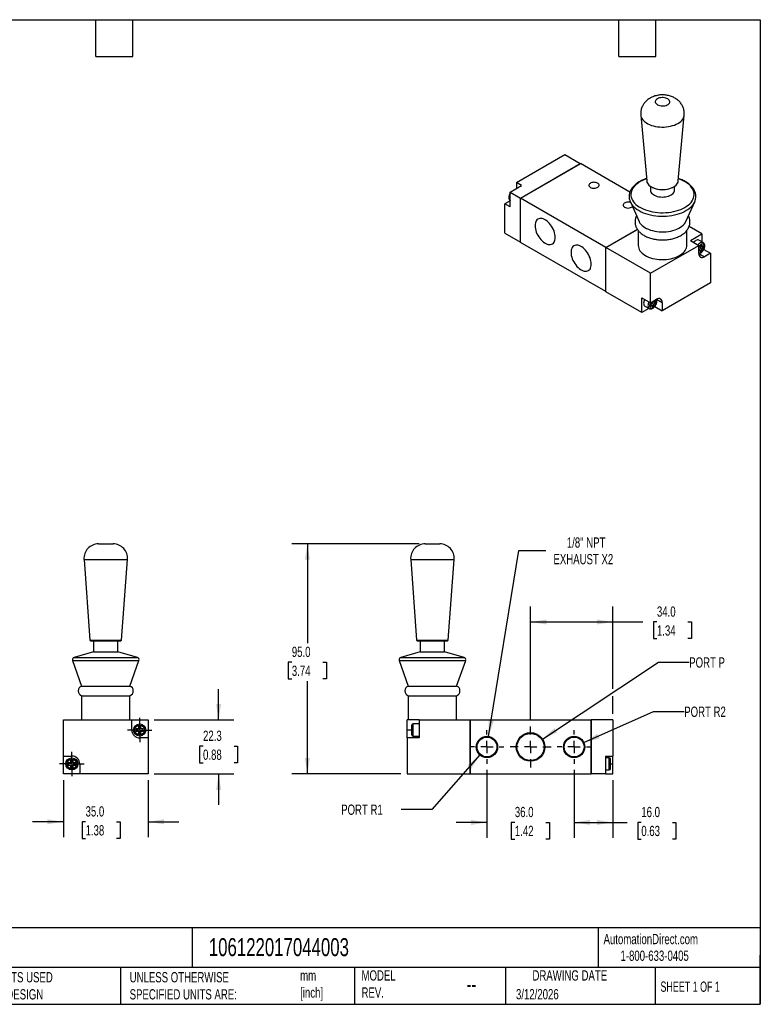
# Model space of a CAD drawing. Header units: millimetres. Extents: x 13 to 546, y 13 to 419.
# Tile 2 of 2: x 240 to 546, y 13 to 419. Entities that reach past the tile are written whole.
import ezdxf

# ---------------------------------------------------------------- set-up
doc = ezdxf.new("R2010")
doc.units = ezdxf.units.MM
doc.header["$LTSCALE"] = 2
doc.linetypes.add('SLD-Center', pattern=[19.05, 15.24, -1.27, 1.27, -1.27])
doc.linetypes.add('SLD-Solid', pattern=[0])
doc.layers.add('CENTER', color=40, linetype='SLD-Center')
doc.layers.add('DIMENSIONS', color=140, linetype='SLD-Solid', lineweight=25)
doc.layers.add('TEXT', color=140, linetype='SLD-Solid', lineweight=25)
doc.styles.add('SLDTEXTSTYLE0', font='TXT', dxfattribs={"width": 0.7})
doc.styles.add('SLDTEXTSTYLE1', font='TXT', dxfattribs={"width": 0.65})
doc.dimstyles.new('SLDDIMSTYLE0', dxfattribs={"dimtxt": 4.316016, "dimasz": 6.604, "dimexe": 0, "dimexo": 0.0625, "dimgap": 1.079004, "dimtad": 0, "dimtih": 1, "dimtoh": 1, "dimdec": 1, "dimrnd": 1e-09, "dimzin": 4, "dimdsep": 46, "dimtxsty": 'SLDTEXTSTYLE0', "dimsah": 1, "dimcen": 0.09, "dimadec": 0, "dimazin": 1, "dimtfac": 1, "dimtdec": 1, "dimtmove": 0, "dimatfit": 0, "dimfxl": 0, "dimfrac": 2, "dimtolj": 1, "dimtzin": 12, "dimarcsym": 0})
doc.dimstyles.new('SLDDIMSTYLE1', dxfattribs={"dimtxt": 4.316016, "dimasz": 6.604, "dimexe": 0, "dimexo": 0.0625, "dimgap": 1.079004, "dimtad": 0, "dimtih": 1, "dimtoh": 1, "dimdec": 1, "dimrnd": 1e-09, "dimzin": 12, "dimdsep": 46, "dimtxsty": 'SLDTEXTSTYLE0', "dimsah": 1, "dimcen": 0.09, "dimadec": 0, "dimazin": 3, "dimtfac": 1, "dimtdec": 1, "dimtmove": 0, "dimatfit": 0, "dimfxl": 0, "dimfrac": 2, "dimtolj": 1, "dimtzin": 12, "dimarcsym": 0})
doc.dimstyles.new('SLDDIMSTYLE2', dxfattribs={"dimtxt": 4.316016, "dimasz": 6.604, "dimexe": 0, "dimexo": 0.0625, "dimgap": 1.079004, "dimtad": 0, "dimtih": 1, "dimtoh": 1, "dimdec": 1, "dimrnd": 1e-09, "dimzin": 4, "dimdsep": 46, "dimtxsty": 'SLDTEXTSTYLE0', "dimsah": 1, "dimcen": 0.09, "dimadec": 0, "dimazin": 1, "dimtfac": 1, "dimtdec": 1, "dimtofl": 0, "dimtmove": 0, "dimatfit": 3, "dimfxl": 0, "dimfrac": 2, "dimtolj": 1, "dimtzin": 12, "dimarcsym": 0})
doc.dimstyles.new('SLDDIMSTYLE3', dxfattribs={"dimtxt": 4.316016, "dimasz": 6.604, "dimexe": 0, "dimexo": 0.0625, "dimgap": 1.079004, "dimtad": 0, "dimtih": 1, "dimtoh": 1, "dimdec": 1, "dimrnd": 1e-09, "dimzin": 12, "dimdsep": 46, "dimtxsty": 'SLDTEXTSTYLE0', "dimsah": 1, "dimcen": 0, "dimadec": 0, "dimazin": 3, "dimtfac": 1, "dimtdec": 1, "dimtofl": 0, "dimtmove": 0, "dimatfit": 3, "dimfxl": 0, "dimfrac": 2, "dimtolj": 1, "dimtzin": 12, "dimarcsym": 0})

# ---------------------------------------------------------------- blocks, each defined once
blk = doc.blocks.new('_D_7')
at = {"layer": 'DIMENSIONS'}
for p, q in [((258.37, 105.23), (258.37, 81.68)), ((293.37, 105.23), (293.37, 81.68)), ((258.37, 88.03), (245.67, 88.03)), ((267.54, 88.03), (266.09, 88.03)), ((266.09, 88.03), (266.09, 81.17)), ((280.36, 88.03), (281.81, 88.03)), ((281.81, 88.03), (281.81, 81.17)), ((293.37, 88.03), (306.07, 88.03)), ((266.09, 81.17), (267.54, 81.17)), ((281.81, 81.17), (280.36, 81.17))]:
    blk.add_line(p, q, dxfattribs=at)
for points in [[(258.37, 88.03), (251.77, 89.05), (251.77, 87.01)], [(293.37, 88.03), (299.98, 87.01), (299.98, 89.05)]]:
    blk.add_solid(points, dxfattribs=at)
at = {"layer": 'DIMENSIONS', "char_height": 4.233, "attachment_point": 1, "style": 'SLDTEXTSTYLE0'}
for s, insert in [('35.0', (267.54, 94.45)), ('1.38', (267.54, 86.63))]:
    blk.add_mtext(s, dxfattribs=dict(at, insert=insert))
blk = doc.blocks.new('_D_8')
at = {"layer": 'DIMENSIONS'}
for p, q in [((322.46, 130.07), (322.46, 142.77)), ((295.91, 130.07), (328.81, 130.07)), ((316.04, 119.24), (314.59, 119.24)), ((314.59, 119.24), (314.59, 112.38)), ((328.87, 119.24), (330.32, 119.24)), ((330.32, 119.24), (330.32, 112.38)), ((314.59, 112.38), (316.04, 112.38)), ((330.32, 112.38), (328.87, 112.38)), ((295.91, 107.77), (328.81, 107.77)), ((322.46, 107.77), (322.46, 95.07))]:
    blk.add_line(p, q, dxfattribs=at)
for points in [[(322.46, 130.07), (323.47, 136.67), (321.44, 136.67)], [(322.46, 107.77), (321.44, 101.17), (323.47, 101.17)]]:
    blk.add_solid(points, dxfattribs=at)
at = {"layer": 'DIMENSIONS', "char_height": 4.233, "attachment_point": 1, "style": 'SLDTEXTSTYLE0'}
for s, insert in [('22.3', (316.04, 125.66)), ('0.88', (316.04, 117.84))]:
    blk.add_mtext(s, dxfattribs=dict(at, insert=insert))
blk = doc.blocks.new('SW_CENTERMARKSYMBOL_2')
at = {"layer": 'CENTER', "color": 0}
for p, q in [((0, 2.54), (0, 5.04)), ((-2.54, 0), (-5.04, 0)), ((0, 0), (-2.54, 0)), ((0, 0), (0, 2.54)), ((0, 0), (0, -2.54)), ((0, 0), (2.54, 0)), ((2.54, 0), (5.04, 0)), ((0, -2.54), (0, -5.04))]:
    blk.add_line(p, q, dxfattribs=at)
blk = doc.blocks.new('SW_CENTERMARKSYMBOL_3')
at = {"layer": 'CENTER', "color": 0}
for p, q in [((0, 2.54), (0, 5.04)), ((-2.54, 0), (-5.04, 0)), ((0, 0), (-2.54, 0)), ((0, 0), (0, 2.54)), ((0, 0), (0, -2.54)), ((0, 0), (2.54, 0)), ((2.54, 0), (5.04, 0)), ((0, -2.54), (0, -5.04))]:
    blk.add_line(p, q, dxfattribs=at)
blk = doc.blocks.new('_D_14')
at = {"layer": 'DIMENSIONS'}
for p, q in [((405.2, 202.77), (352.75, 202.77)), ((359.1, 202.77), (359.1, 161.7)), ((352.69, 153.88), (351.24, 153.88)), ((351.24, 153.88), (351.24, 147.02)), ((365.52, 153.88), (366.97, 153.88)), ((366.97, 153.88), (366.97, 147.02)), ((351.24, 147.02), (352.69, 147.02)), ((366.97, 147.02), (365.52, 147.02)), ((359.1, 107.77), (359.1, 146.05)), ((397.7, 107.77), (352.75, 107.77))]:
    blk.add_line(p, q, dxfattribs=at)
for points in [[(359.1, 202.77), (358.09, 196.17), (360.12, 196.17)], [(359.1, 107.77), (360.12, 114.37), (358.09, 114.37)]]:
    blk.add_solid(points, dxfattribs=at)
at = {"layer": 'DIMENSIONS', "char_height": 4.233, "attachment_point": 1, "style": 'SLDTEXTSTYLE0'}
for s, insert in [('95.0', (352.69, 160.3)), ('3.74', (352.69, 152.48))]:
    blk.add_mtext(s, dxfattribs=dict(at, insert=insert))
blk = doc.blocks.new('_D_15')
at = {"layer": 'DIMENSIONS'}
for p, q in [((469.24, 109.43), (469.24, 81.42)), ((485.24, 105.23), (485.24, 81.42)), ((469.24, 87.77), (485.24, 87.77)), ((485.24, 87.77), (491.12, 87.77)), ((496.97, 87.77), (495.52, 87.77)), ((495.52, 87.77), (495.52, 80.91)), ((509.8, 87.77), (511.25, 87.77)), ((511.25, 87.77), (511.25, 80.91)), ((495.52, 80.91), (496.97, 80.91)), ((511.25, 80.91), (509.8, 80.91))]:
    blk.add_line(p, q, dxfattribs=at)
for points in [[(469.24, 87.77), (475.85, 86.75), (475.85, 88.79)], [(485.24, 87.77), (478.64, 88.79), (478.64, 86.75)]]:
    blk.add_solid(points, dxfattribs=at)
at = {"layer": 'DIMENSIONS', "char_height": 4.233, "attachment_point": 1, "style": 'SLDTEXTSTYLE0'}
for s, insert in [('16.0', (496.97, 94.19)), ('0.63', (496.97, 86.37))]:
    blk.add_mtext(s, dxfattribs=dict(at, insert=insert))
blk = doc.blocks.new('_D_16')
at = {"layer": 'DIMENSIONS'}
for p, q in [((433.24, 109.43), (433.24, 81.42)), ((469.24, 109.43), (469.24, 81.42)), ((433.24, 87.77), (420.54, 87.77)), ((444.76, 87.77), (443.31, 87.77)), ((443.31, 87.77), (443.31, 80.91)), ((457.58, 87.77), (459.03, 87.77)), ((459.03, 87.77), (459.03, 80.91)), ((469.24, 87.77), (481.94, 87.77)), ((443.31, 80.91), (444.76, 80.91)), ((459.03, 80.91), (457.58, 80.91))]:
    blk.add_line(p, q, dxfattribs=at)
for points in [[(433.24, 87.77), (426.64, 88.79), (426.64, 86.75)], [(469.24, 87.77), (475.85, 86.75), (475.85, 88.79)]]:
    blk.add_solid(points, dxfattribs=at)
at = {"layer": 'DIMENSIONS', "char_height": 4.233, "attachment_point": 1, "style": 'SLDTEXTSTYLE0'}
for s, insert in [('36.0', (444.76, 94.19)), ('1.42', (444.76, 86.37))]:
    blk.add_mtext(s, dxfattribs=dict(at, insert=insert))
blk = doc.blocks.new('_D_17')
at = {"layer": 'DIMENSIONS'}
for p, q in [((451.24, 129.91), (451.24, 176.85)), ((485.24, 142.95), (485.24, 176.85)), ((451.24, 170.5), (485.24, 170.5)), ((485.24, 170.5), (497.57, 170.5)), ((503.42, 170.5), (501.97, 170.5)), ((501.97, 170.5), (501.97, 163.64)), ((516.24, 170.5), (517.69, 170.5)), ((517.69, 170.5), (517.69, 163.64)), ((501.97, 163.64), (503.42, 163.64)), ((517.69, 163.64), (516.24, 163.64)), ((485.24, 132.61), (485.24, 139.91))]:
    blk.add_line(p, q, dxfattribs=at)
for points in [[(451.24, 170.5), (457.85, 169.48), (457.85, 171.52)], [(485.24, 170.5), (478.64, 171.52), (478.64, 169.48)]]:
    blk.add_solid(points, dxfattribs=at)
at = {"layer": 'DIMENSIONS', "char_height": 4.233, "attachment_point": 1, "style": 'SLDTEXTSTYLE0'}
for s, insert in [('34.0', (503.42, 176.92)), ('1.34', (503.42, 169.1))]:
    blk.add_mtext(s, dxfattribs=dict(at, insert=insert))
blk = doc.blocks.new('_D_18')
at = {"layer": 'DIMENSIONS'}
for p, q in [((473.27, 120.72), (501.99, 133.54)), ((501.99, 133.54), (514.69, 133.54))]:
    blk.add_line(p, q, dxfattribs=at)
blk.add_solid([(473.27, 120.72), (479.71, 122.48), (478.88, 124.34)], dxfattribs=at)
at = {"layer": 'DIMENSIONS', "insert": (514.69, 135.57), "char_height": 4.233, "attachment_point": 1, "style": 'SLDTEXTSTYLE0'}
blk.add_mtext('PORT R2', dxfattribs=at)
blk = doc.blocks.new('_D_19')
at = {"layer": 'DIMENSIONS'}
for p, q in [((430.33, 115.61), (410.52, 93.13)), ((410.52, 93.13), (397.82, 93.13))]:
    blk.add_line(p, q, dxfattribs=at)
blk.add_solid([(430.33, 115.61), (425.2, 111.33), (426.72, 109.99)], dxfattribs=at)
at = {"layer": 'DIMENSIONS', "insert": (373.06, 95.15), "char_height": 4.233, "attachment_point": 1, "style": 'SLDTEXTSTYLE0'}
blk.add_mtext('PORT R1', dxfattribs=at)
blk = doc.blocks.new('_D_20')
at = {"layer": 'DIMENSIONS'}
for p, q in [((456.17, 122.18), (504.05, 153.88)), ((504.05, 153.88), (516.75, 153.88))]:
    blk.add_line(p, q, dxfattribs=at)
blk.add_solid([(456.17, 122.18), (462.24, 124.98), (461.12, 126.68)], dxfattribs=at)
at = {"layer": 'DIMENSIONS', "insert": (516.75, 155.91), "char_height": 4.233, "attachment_point": 1, "style": 'SLDTEXTSTYLE0'}
blk.add_mtext('PORT P', dxfattribs=at)
blk = doc.blocks.new('_D_21')
at = {"layer": 'DIMENSIONS'}
for p, q in [((433.95, 123.27), (446.43, 199.96)), ((446.43, 199.96), (457.54, 199.96))]:
    blk.add_line(p, q, dxfattribs=at)
blk.add_solid([(433.95, 123.27), (436.01, 129.63), (434.01, 129.95)], dxfattribs=at)
at = {"layer": 'DIMENSIONS', "char_height": 4.233, "attachment_point": 1, "style": 'SLDTEXTSTYLE0'}
for s, insert in [('1/8" NPT', (466.22, 205.42)), ('EXHAUST X2', (460.71, 198.56))]:
    blk.add_mtext(s, dxfattribs=dict(at, insert=insert))
blk = doc.blocks.new('SW_CENTERMARKSYMBOL_7')
at = {"layer": 'CENTER', "color": 0}
for p, q in [((0, 5.08), (0, 8.45)), ((-5.08, 0), (-8.45, 0)), ((0, 0), (-2.54, 0)), ((0, 0), (0, 2.54)), ((0, 0), (0, -2.54)), ((0, 0), (2.54, 0)), ((5.08, 0), (8.45, 0)), ((0, -5.08), (0, -8.45))]:
    blk.add_line(p, q, dxfattribs=at)
blk = doc.blocks.new('SW_CENTERMARKSYMBOL_8')
at = {"layer": 'CENTER', "color": 0}
for p, q in [((0, 5.08), (0, 6.95)), ((-5.08, 0), (-6.95, 0)), ((0, 0), (-2.54, 0)), ((0, 0), (0, 2.54)), ((0, 0), (0, -2.54)), ((0, 0), (2.54, 0)), ((5.08, 0), (6.95, 0)), ((0, -5.08), (0, -6.95))]:
    blk.add_line(p, q, dxfattribs=at)
blk = doc.blocks.new('SW_CENTERMARKSYMBOL_9')
at = {"layer": 'CENTER', "color": 0}
for p, q in [((0, 5.08), (0, 6.95)), ((-5.08, 0), (-6.95, 0)), ((0, 0), (-2.54, 0)), ((0, 0), (0, 2.54)), ((0, 0), (0, -2.54)), ((0, 0), (2.54, 0)), ((5.08, 0), (6.95, 0)), ((0, -5.08), (0, -6.95))]:
    blk.add_line(p, q, dxfattribs=at)

msp = doc.modelspace()

# ---------------------------------------------------------------- linework, layer by layer
for p, q in [((496.75, 379.69), (499.21, 352.55)), ((512.23, 352.55), (514.69, 379.69)), ((445.44, 351.88), (465.41, 363.41)), ((465.41, 363.41), (471.78, 359.74)), ((447.03, 345.45), (471.78, 359.74)), ((447.06, 345.43), (471.74, 359.68)), ((447.1, 345.41), (471.85, 359.7)), ((471.78, 359.66), (471.74, 359.68)), ((471.78, 359.74), (471.78, 359.66)), ((492.25, 347.92), (471.85, 359.7)), ((442.79, 347.9), (447.56, 350.66)), ((447.56, 350.66), (445.44, 351.88)), ((445.44, 351.88), (445.44, 349.43)), ((500.72, 350.33), (500.72, 348.8)), ((501.49, 349.88), (501.7, 349.78)), ((509.74, 349.78), (509.95, 349.88)), ((510.72, 348.8), (510.72, 350.33)), ((442.79, 347.9), (447.03, 345.45)), ((442.79, 341.86), (442.79, 347.9)), ((447.03, 327.24), (447.03, 345.45)), ((442.79, 344.31), (440.66, 343.09)), ((440.66, 330.92), (440.66, 343.09)), ((442.79, 341.86), (440.66, 343.09)), ((447.1, 345.41), (447.06, 345.43)), ((447.06, 327.31), (447.06, 345.43)), ((447.1, 327.2), (447.1, 345.41)), ((482.31, 325.08), (447.1, 345.41)), ((492.44, 343.9), (496.03, 335.85)), ((492.44, 343.9), (492.48, 343.81)), ((515.4, 335.85), (519, 343.9)), ((518.96, 343.82), (519, 343.9)), ((521.98, 330.76), (516.72, 333.8)), ((440.66, 330.92), (447.03, 327.24)), ((482.31, 325.08), (495.33, 332.6)), ((482.35, 325.06), (495.35, 332.57)), ((482.38, 325.04), (495.36, 332.54)), ((495.72, 332.06), (495.72, 325.86)), ((515.72, 325.86), (515.72, 332.07)), ((517.21, 328), (521.98, 330.76)), ((521.98, 330.76), (521.98, 327.4)), ((447.1, 327.29), (447.03, 327.24)), ((447.1, 327.29), (447.06, 327.31)), ((482.31, 306.88), (447.1, 327.2)), ((500.77, 314.43), (520.74, 325.96)), ((517.21, 328), (520.74, 325.96)), ((520.74, 322.57), (520.74, 325.96)), ((522.52, 327.09), (520.76, 328.11)), ((521.98, 326.15), (521.27, 325.74)), ((521.27, 325.74), (521.27, 324.92)), ((521.27, 325.74), (521.98, 325.33)), ((521.27, 325.74), (522.69, 324.92)), ((521.98, 325.33), (521.98, 326.15)), ((522.69, 325.74), (521.98, 325.33)), ((522.69, 324.92), (522.69, 325.74)), ((482.31, 306.88), (482.31, 325.08)), ((482.35, 325.06), (482.38, 325.04)), ((482.35, 306.94), (482.35, 325.06)), ((482.38, 306.83), (482.38, 325.04)), ((500.77, 314.43), (482.38, 325.04)), ((521.27, 324.92), (520.74, 324.61)), ((520.74, 324.41), (521.27, 324.1)), ((520.74, 323.8), (521.27, 324.1)), ((520.74, 322.57), (523.04, 321.25)), ((521.27, 324.92), (521.98, 324.51)), ((521.27, 324.1), (521.27, 323.29)), ((521.27, 324.1), (521.98, 323.7)), ((521.27, 323.29), (521.98, 323.7)), ((521.98, 324.51), (522.69, 324.92)), ((521.98, 323.7), (521.98, 324.51)), ((522.79, 324.25), (525.52, 322.68)), ((525.52, 322.68), (523.04, 321.25)), ((525.52, 322.68), (525.52, 310.51)), ((500.77, 302.26), (500.77, 314.43)), ((525.52, 310.51), (505.54, 298.98)), ((482.38, 306.92), (482.31, 306.88)), ((482.35, 306.94), (482.38, 306.92)), ((497.23, 298.26), (482.38, 306.83)), ((497.23, 304.3), (500.77, 302.26)), ((497.23, 298.26), (497.23, 304.3)), ((498.46, 300.91), (500.23, 299.89)), ((500.77, 302.26), (503.24, 303.69)), ((501.48, 302.06), (500.77, 301.65)), ((500.77, 301.65), (500.77, 300.83)), ((500.77, 301.65), (501.48, 301.24)), ((500.77, 300.83), (501.48, 301.24)), ((501.48, 302.67), (501.48, 302.06)), ((501.48, 302.06), (502.18, 301.65)), ((501.48, 301.24), (501.48, 300.43)), ((501.48, 301.24), (502.18, 300.83)), ((501.48, 300.43), (502.18, 300.83)), ((501.65, 302.77), (502.18, 302.47)), ((501.65, 302.77), (502.89, 302.06)), ((502.18, 302.47), (502.18, 303.08)), ((502.89, 302.88), (502.18, 302.47)), ((502.18, 301.65), (502.89, 302.06)), ((502.18, 300.83), (502.18, 301.65)), ((502.89, 302.06), (502.89, 302.88)), ((503.24, 303.69), (505.54, 302.37)), ((505.54, 302.37), (505.54, 298.98)), ((500.14, 299.94), (497.23, 298.26)), ((502.54, 300.71), (505.54, 298.98)), ((272.87, 202.77), (278.87, 202.77)), ((407.74, 202.77), (413.74, 202.77)), ((266.89, 196.33), (269.35, 163)), ((266.89, 196.33), (284.85, 196.33)), ((282.39, 163), (284.85, 196.33)), ((401.76, 196.33), (404.22, 163)), ((401.76, 196.33), (419.73, 196.33)), ((417.26, 163), (419.73, 196.33)), ((269.35, 163), (269.67, 162.7)), ((269.35, 163), (282.39, 163)), ((269.67, 162.7), (282.07, 162.7)), ((270.87, 162.7), (270.87, 158.16)), ((280.87, 158.16), (280.87, 162.7)), ((282.07, 162.7), (282.39, 163)), ((404.22, 163), (404.54, 162.7)), ((404.22, 163), (417.26, 163)), ((404.54, 162.7), (416.94, 162.7)), ((405.74, 162.7), (405.74, 158.16)), ((415.74, 158.16), (415.74, 162.7)), ((416.94, 162.7), (417.26, 163)), ((262.16, 154.59), (265.87, 144.07)), ((262.16, 154.59), (289.58, 154.59)), ((270.87, 158.16), (262.83, 155.88)), ((262.83, 155.88), (288.91, 155.88)), ((270.87, 158.16), (280.87, 158.16)), ((288.91, 155.88), (280.87, 158.16)), ((285.87, 144.07), (289.58, 154.59)), ((397.03, 154.59), (400.74, 144.07)), ((397.03, 154.59), (424.46, 154.59)), ((405.74, 158.16), (397.7, 155.88)), ((397.7, 155.88), (423.79, 155.88)), ((405.74, 158.16), (415.74, 158.16)), ((423.79, 155.88), (415.74, 158.16)), ((420.74, 144.07), (424.46, 154.59)), ((265.87, 144.07), (285.87, 144.07)), ((400.74, 144.07), (420.74, 144.07)), ((265.87, 140.07), (265.87, 130.07)), ((265.87, 140.07), (285.87, 140.07)), ((285.87, 130.07), (285.87, 140.07)), ((400.74, 140.07), (400.74, 130.07)), ((400.74, 140.07), (420.74, 140.07)), ((420.74, 130.07), (420.74, 140.07)), ((258.37, 115.17), (258.37, 130.07)), ((258.37, 130.07), (286.62, 130.07)), ((286.62, 125.92), (286.62, 130.07)), ((286.62, 130.07), (293.37, 130.07)), ((293.37, 130.07), (293.37, 122.67)), ((400.24, 125.92), (400.24, 130.07)), ((405.24, 130.07), (400.24, 130.07)), ((405.24, 130.07), (426.24, 130.07)), ((405.24, 130.07), (405.24, 122.67)), ((426.24, 130.07), (426.24, 107.77)), ((426.34, 130.07), (426.34, 107.77)), ((426.34, 130.07), (476.14, 130.07)), ((476.14, 130.07), (476.14, 107.77)), ((476.24, 130.07), (476.24, 107.77)), ((485.24, 130.07), (476.24, 130.07)), ((485.24, 130.07), (485.24, 115.17)), ((289.37, 126.42), (288.37, 126.42)), ((288.37, 126.42), (288.37, 125.42)), ((290.37, 127.42), (289.37, 127.42)), ((289.37, 127.42), (289.37, 126.42)), ((290.37, 126.42), (290.37, 127.42)), ((291.37, 126.42), (290.37, 126.42)), ((291.37, 125.42), (291.37, 126.42)), ((402.24, 125.92), (402.24, 127.92)), ((405.24, 128.42), (402.74, 128.42)), ((402.74, 125.92), (402.74, 128.42)), ((426.34, 130.02), (426.24, 130.02)), ((476.14, 130.02), (476.24, 130.02)), ((288.37, 125.42), (289.37, 125.42)), ((289.37, 125.42), (289.37, 124.42)), ((289.37, 124.42), (290.37, 124.42)), ((293.37, 122.67), (289.87, 122.67)), ((290.37, 124.42), (290.37, 125.42)), ((290.37, 125.42), (291.37, 125.42)), ((293.37, 122.67), (293.37, 107.77)), ((400.24, 122.67), (400.24, 125.92)), ((402.24, 125.92), (400.24, 125.92)), ((400.24, 122.67), (400.24, 107.77)), ((405.24, 122.67), (400.24, 122.67)), ((402.24, 123.92), (402.24, 125.92)), ((402.74, 123.42), (402.74, 125.92)), ((402.74, 123.42), (405.24, 123.42)), ((258.37, 115.17), (261.87, 115.17)), ((258.37, 107.77), (258.37, 115.17)), ((482.24, 115.17), (485.24, 115.17)), ((482.24, 115.17), (482.24, 107.77)), ((483.74, 114.42), (482.24, 114.42)), ((483.74, 111.92), (483.74, 114.42)), ((484.24, 111.92), (484.24, 113.92)), ((485.24, 111.92), (485.24, 115.17)), ((261.37, 112.42), (260.37, 112.42)), ((260.37, 112.42), (260.37, 111.42)), ((260.37, 111.42), (261.37, 111.42)), ((262.37, 113.42), (261.37, 113.42)), ((261.37, 113.42), (261.37, 112.42)), ((261.37, 111.42), (261.37, 110.42)), ((261.37, 110.42), (262.37, 110.42)), ((262.37, 112.42), (262.37, 113.42)), ((263.37, 112.42), (262.37, 112.42)), ((262.37, 110.42), (262.37, 111.42)), ((262.37, 111.42), (263.37, 111.42)), ((263.37, 111.42), (263.37, 112.42)), ((265.12, 111.92), (265.12, 107.77)), ((483.74, 109.42), (483.74, 111.92)), ((484.24, 109.92), (484.24, 111.92)), ((484.24, 111.92), (485.24, 111.92)), ((485.24, 107.77), (485.24, 111.92)), ((265.12, 107.77), (258.37, 107.77)), ((293.37, 107.77), (265.12, 107.77)), ((400.24, 107.77), (426.24, 107.77)), ((426.34, 107.82), (426.24, 107.82)), ((426.34, 107.77), (476.14, 107.77)), ((476.14, 107.82), (476.24, 107.82)), ((482.24, 107.77), (476.24, 107.77)), ((482.24, 109.42), (483.74, 109.42)), ((482.24, 107.77), (485.24, 107.77))]:
    msp.add_line(p, q)
at = {"flags": 128}
for points in [[(503.6, 386.45), (503.25, 386.21), (502.99, 385.94), (502.81, 385.65), (502.73, 385.34), (502.74, 385.03), (502.85, 384.72), (503.05, 384.44), (503.33, 384.17), (503.69, 383.94), (504.12, 383.76), (504.6, 383.62), (505.12, 383.53), (505.65, 383.49), (506.19, 383.51), (506.71, 383.59), (507.2, 383.72), (507.64, 383.89), (508.02, 384.11), (508.33, 384.37), (508.55, 384.65), (508.68, 384.95), (508.72, 385.26), (508.66, 385.57), (508.5, 385.87), (508.26, 386.14), (507.93, 386.39), (507.54, 386.6), (507.08, 386.77), (506.58, 386.88), (506.05, 386.94), (505.52, 386.95), (504.99, 386.9), (504.48, 386.8), (504.01, 386.65), (503.6, 386.45)], [(496.75, 379.69), (496.81, 379.31), (496.97, 378.79), (497.22, 378.29), (497.56, 377.8), (497.98, 377.33), (498.48, 376.89), (499.05, 376.49), (499.7, 376.11), (500.4, 375.78), (501.16, 375.49), (501.97, 375.25), (502.81, 375.05), (503.69, 374.91), (504.58, 374.82), (505.49, 374.78), (506.4, 374.79), (507.3, 374.86), (508.19, 374.98), (509.05, 375.15), (509.88, 375.37), (510.66, 375.63), (511.4, 375.94), (512.07, 376.3), (512.68, 376.69), (513.22, 377.11), (513.68, 377.56), (514.06, 378.04), (514.36, 378.54), (514.56, 379.05), (514.68, 379.57), (514.69, 379.69)], [(475.95, 349.9), (476.29, 349.74), (476.68, 349.63), (477.11, 349.56), (477.54, 349.55), (477.98, 349.59), (478.39, 349.68), (478.76, 349.82), (479.07, 350), (479.31, 350.21), (479.46, 350.45), (479.53, 350.7), (479.51, 350.95), (479.39, 351.19), (479.2, 351.42), (478.92, 351.62), (478.58, 351.78), (478.19, 351.89), (477.76, 351.96), (477.32, 351.97), (476.89, 351.93), (476.48, 351.84), (476.11, 351.7), (475.8, 351.52), (475.56, 351.31), (475.41, 351.07), (475.34, 350.82), (475.36, 350.57), (475.47, 350.33), (475.67, 350.1), (475.95, 349.9)], [(496.5, 352.26), (495.75, 351.79), (495.07, 351.28), (494.47, 350.75), (493.95, 350.18), (493.52, 349.6), (493.17, 348.99), (492.91, 348.37), (492.75, 347.73), (492.68, 347.1), (492.7, 346.46), (492.82, 345.82), (493.03, 345.19), (493.33, 344.58), (493.72, 343.98), (494.2, 343.41), (494.76, 342.85), (495.4, 342.33), (496.11, 341.84), (496.9, 341.39), (497.74, 340.98), (498.65, 340.61), (499.6, 340.29), (500.6, 340.01), (501.64, 339.79), (502.7, 339.61), (503.79, 339.49), (504.89, 339.42), (506, 339.41), (507.1, 339.45), (508.2, 339.54), (509.27, 339.69), (510.32, 339.89), (511.34, 340.14), (512.32, 340.44), (513.25, 340.79), (514.13, 341.18), (514.94, 341.61), (515.69, 342.08), (516.37, 342.59), (516.97, 343.13), (517.49, 343.69), (517.92, 344.28), (518.27, 344.89), (518.52, 345.51), (518.69, 346.14), (518.76, 346.78), (518.73, 347.42), (518.62, 348.05), (518.41, 348.68), (518.11, 349.29), (517.71, 349.89), (517.24, 350.47), (516.68, 351.02), (516.04, 351.54), (515.32, 352.03), (514.54, 352.48), (513.69, 352.89), (512.79, 353.26), (512.31, 353.43)], [(499.21, 352.55), (499.21, 352.52), (499.3, 352.07), (499.49, 351.63), (499.77, 351.2), (500.14, 350.8), (500.58, 350.43), (501.11, 350.09), (501.7, 349.78), (502.34, 349.53), (503.04, 349.31), (503.78, 349.15), (504.54, 349.04), (505.32, 348.99), (506.11, 348.99), (506.89, 349.04), (507.66, 349.15), (508.4, 349.31), (509.09, 349.53), (509.74, 349.78), (510.33, 350.09), (510.85, 350.43), (511.3, 350.8), (511.67, 351.2), (511.95, 351.63), (512.13, 352.07), (512.23, 352.52), (512.23, 352.55)], [(500.72, 348.8), (500.72, 348.7), (500.79, 348.31), (500.95, 347.92), (501.2, 347.56), (501.54, 347.21), (501.95, 346.9), (502.43, 346.62), (502.98, 346.38), (503.57, 346.19), (504.21, 346.05), (504.87, 345.95), (505.55, 345.91), (506.23, 345.93), (506.9, 345.99), (507.55, 346.11), (508.17, 346.28), (508.74, 346.5), (509.25, 346.76), (509.7, 347.05), (510.08, 347.38), (510.37, 347.74), (510.58, 348.11), (510.69, 348.5), (510.72, 348.8)], [(492.54, 343.67), (492.33, 343.73), (491.9, 343.79), (491.47, 343.81), (491.03, 343.77), (490.62, 343.68), (490.25, 343.54), (489.94, 343.36), (489.71, 343.15), (489.55, 342.91), (489.48, 342.66), (489.5, 342.41), (489.62, 342.16), (489.82, 341.94), (490.09, 341.74)], [(492.48, 343.81), (492.58, 343.62), (492.94, 343), (493.4, 342.4), (493.94, 341.83), (494.56, 341.28), (495.25, 340.76), (496.02, 340.28), (496.86, 339.84), (497.75, 339.44), (498.7, 339.08), (499.7, 338.77), (500.73, 338.5), (501.81, 338.29), (502.9, 338.13), (504.02, 338.02), (505.15, 337.97), (506.29, 337.97), (507.41, 338.02), (508.53, 338.13), (509.63, 338.29), (510.7, 338.5), (511.74, 338.77), (512.74, 339.08), (513.69, 339.44), (514.58, 339.84), (515.42, 340.28), (516.18, 340.76), (516.88, 341.28), (517.5, 341.83), (518.04, 342.4), (518.49, 343), (518.86, 343.62), (518.96, 343.82)], [(461.46, 329.24), (461.43, 329.87), (461.33, 330.52), (461.17, 331.19), (460.94, 331.87), (460.66, 332.54), (460.33, 333.2), (459.95, 333.84), (459.52, 334.44), (459.06, 334.99), (458.57, 335.5), (458.06, 335.94), (457.54, 336.32), (457.02, 336.62), (456.5, 336.85), (455.99, 336.99), (455.5, 337.05), (455.04, 337.02), (454.62, 336.91), (454.24, 336.72), (453.9, 336.44), (453.62, 336.09), (453.4, 335.67), (453.23, 335.19), (453.14, 334.65), (453.1, 334.07), (453.14, 333.44), (453.23, 332.79), (453.4, 332.12), (453.62, 331.44), (453.9, 330.77), (454.24, 330.11), (454.62, 329.47), (455.04, 328.87), (455.5, 328.32), (455.99, 327.81), (456.5, 327.37), (457.02, 326.99), (457.54, 326.69), (458.06, 326.46), (458.57, 326.32), (459.06, 326.26), (459.52, 326.29), (459.95, 326.4), (460.33, 326.59), (460.66, 326.87), (460.94, 327.22), (461.17, 327.64), (461.33, 328.12), (461.43, 328.66), (461.46, 329.24)], [(496.03, 335.85), (496.1, 335.71), (496.41, 335.18), (496.81, 334.67), (497.29, 334.19), (497.85, 333.73), (498.48, 333.31), (499.18, 332.92), (499.94, 332.58), (500.75, 332.28), (501.61, 332.03), (502.51, 331.82), (503.44, 331.67), (504.39, 331.57), (505.36, 331.52), (506.32, 331.53), (507.28, 331.59), (508.23, 331.7), (509.15, 331.87), (510.04, 332.09), (510.89, 332.35), (511.69, 332.66), (512.44, 333.02), (513.12, 333.41), (513.74, 333.84), (514.28, 334.31), (514.74, 334.8), (515.11, 335.31), (515.4, 335.84), (515.4, 335.85)], [(476.31, 318.22), (476.28, 318.84), (476.18, 319.5), (476.02, 320.17), (475.79, 320.84), (475.51, 321.52), (475.18, 322.18), (474.79, 322.81), (474.37, 323.42), (473.91, 323.97), (473.42, 324.48), (472.91, 324.92), (472.39, 325.3), (471.87, 325.6), (471.35, 325.83), (470.84, 325.97), (470.35, 326.03), (469.89, 326), (469.47, 325.89), (469.08, 325.7), (468.75, 325.42), (468.47, 325.07), (468.25, 324.65), (468.08, 324.17), (467.98, 323.63), (467.95, 323.05), (467.98, 322.42), (468.08, 321.77), (468.25, 321.1), (468.47, 320.42), (468.75, 319.75), (469.08, 319.09), (469.47, 318.45), (469.89, 317.85), (470.35, 317.29), (470.84, 316.79), (471.35, 316.35), (471.87, 315.97), (472.39, 315.67), (472.91, 315.44), (473.42, 315.3), (473.91, 315.24), (474.37, 315.27), (474.79, 315.38), (475.18, 315.57), (475.51, 315.85), (475.79, 316.19), (476.02, 316.61), (476.18, 317.1), (476.28, 317.64), (476.31, 318.22)], [(495.72, 325.86), (495.75, 325.37), (495.88, 324.82), (496.1, 324.28), (496.41, 323.75), (496.81, 323.24), (497.29, 322.75), (497.85, 322.3), (498.48, 321.88), (499.18, 321.49), (499.94, 321.15), (500.75, 320.85), (501.61, 320.6), (502.51, 320.39), (503.44, 320.24), (504.39, 320.14), (505.36, 320.09), (506.32, 320.1), (507.28, 320.16), (508.23, 320.27), (509.15, 320.44), (510.04, 320.65), (510.89, 320.92), (511.69, 321.23), (512.44, 321.59), (513.12, 321.98), (513.74, 322.41), (514.28, 322.87), (514.74, 323.36), (515.11, 323.88), (515.4, 324.41), (515.6, 324.96), (515.7, 325.51), (515.72, 325.86)], [(520.76, 328.11), (520.49, 328.21), (520.18, 328.22), (519.85, 328.14), (519.51, 327.98), (519.16, 327.74), (518.83, 327.44), (518.62, 327.19)], [(522.53, 327.08), (522.52, 327.09), (522.26, 327.18), (521.95, 327.2), (521.62, 327.12), (521.27, 326.96), (520.93, 326.72), (520.6, 326.42), (520.38, 326.17)], [(523.04, 325.53), (523.01, 325.86), (522.91, 326.14), (522.75, 326.35), (522.54, 326.49), (522.29, 326.54), (522.01, 326.51), (521.7, 326.39), (521.4, 326.2), (521.1, 325.93), (520.83, 325.61), (520.74, 325.48)], [(520.74, 322.93), (520.83, 322.91), (521.1, 322.9), (521.4, 322.97), (521.7, 323.13), (522.01, 323.36), (522.29, 323.66), (522.54, 324), (522.75, 324.38), (522.91, 324.77), (523.01, 325.16), (523.04, 325.53)], [(500.14, 302.63), (500.01, 302.34), (499.84, 301.9), (499.74, 301.46), (499.71, 301.04), (499.74, 300.66), (499.84, 300.34), (500.01, 300.08), (500.22, 299.9)], [(500.75, 302.28), (500.62, 302), (500.49, 301.6), (500.42, 301.22), (500.42, 300.87), (500.49, 300.56), (500.62, 300.31), (500.8, 300.14), (501.04, 300.05), (501.31, 300.04), (501.6, 300.11), (501.91, 300.27), (502.21, 300.5), (502.49, 300.79), (502.74, 301.14), (502.96, 301.52), (503.11, 301.91), (503.21, 302.3), (503.24, 302.67), (503.24, 302.67)]]:
    msp.add_lwpolyline(points, dxfattribs=at)
for centre, radius in [((289.87, 125.92), 2.5), ((289.87, 125.92), 2), ((433.24, 118.92), 4.41), ((433.24, 118.92), 4.1), ((451.24, 118.92), 5.91), ((451.24, 118.92), 5.6), ((469.24, 118.92), 4.41), ((469.24, 118.92), 4.1), ((261.87, 111.92), 2.5), ((261.87, 111.92), 2)]:
    msp.add_circle(centre, radius)
for centre, radius, start, end in [((503.86, 339.28), 14.92, 108.4965, 119.5674), ((505.72, 358.65), 9.74, 245.6079, 294.3921), ((444.67, 345.74), 2.25, 146.9973, 213.0027), ((491.56, 344.41), 3.05, 241.2138, 305.3229), ((522.15, 322.36), 1.42, 171.3151, 308.6742), ((499.13, 301.91), 1.2, 172.7442, 235.9436), ((501.49, 301.94), 3.55, 151.3756, 178.1406), ((502.21, 302.77), 1.04, 354.7102, 45.7772), ((504.13, 302.58), 1.42, 351.3151, 128.6742), ((272.87, 196.77), 6, 90, 184.2241), ((278.87, 196.77), 6, 355.7759, 90), ((407.74, 196.77), 6, 90, 184.2241), ((413.74, 196.77), 6, 355.7759, 90), ((263.1, 154.92), 1, 105.8135, 199.4451), ((288.64, 154.92), 1, 340.5549, 74.1865), ((397.97, 154.92), 1, 105.8135, 199.4451), ((423.51, 154.92), 1, 340.5549, 74.1865), ((266.68, 142.07), 2.16, 112.0479, 247.9521), ((285.06, 142.07), 2.16, 292.0479, 67.9521), ((401.55, 142.07), 2.16, 112.0479, 247.9521), ((419.93, 142.07), 2.16, 292.0479, 67.9521), ((402.74, 127.92), 0.5, 90, 180), ((289.87, 125.92), 3.25, 180, 270), ((402.74, 123.92), 0.5, 180, 270), ((261.87, 111.92), 3.25, 0, 90), ((483.74, 113.92), 0.5, 0, 90), ((483.74, 109.92), 0.5, 270, 0)]:
    msp.add_arc(centre, radius, start, end)
for points, knots in [([(500.6, 386.74), (500.4, 386.63), (499.99, 386.37), (499.4, 385.92), (498.84, 385.41), (498.34, 384.85), (497.9, 384.25), (497.52, 383.62), (497.21, 382.93), (496.96, 382.2), (496.79, 381.42), (496.72, 380.65), (496.71, 380.07), (496.75, 379.75), (496.75, 379.69)], [0, 0, 0, 0, 0.080457, 0.17219, 0.262123, 0.350555, 0.437785, 0.524092, 0.609714, 0.704016, 0.796796, 0.887979, 0.977795, 1, 1, 1, 1]), ([(514.68, 379.69), (514.69, 379.74), (514.73, 380.05), (514.72, 380.62), (514.65, 381.38), (514.5, 382.11), (514.27, 382.82), (513.98, 383.5), (513.61, 384.14), (513.19, 384.74), (512.7, 385.3), (512.16, 385.82), (511.57, 386.29), (510.92, 386.71), (510.21, 387.09), (509.46, 387.41), (508.67, 387.67), (507.84, 387.86), (506.98, 387.99), (506.11, 388.06), (505.23, 388.06), (504.35, 387.98), (503.47, 387.84), (502.59, 387.62), (501.76, 387.32), (501.1, 387.02), (500.73, 386.82), (500.6, 386.74)], [0, 0, 0, 0, 0.008879, 0.049018, 0.088634, 0.12781, 0.166656, 0.205292, 0.24385, 0.282478, 0.321344, 0.360637, 0.400559, 0.4413, 0.483005, 0.52571, 0.569298, 0.613528, 0.658066, 0.702795, 0.747764, 0.793136, 0.83906, 0.885732, 0.933224, 0.976014, 1, 1, 1, 1]), ([(496.19, 352.23), (496.05, 352.15), (495.66, 351.92), (495.05, 351.5), (494.39, 350.97), (493.81, 350.41), (493.29, 349.82), (492.86, 349.2), (492.5, 348.57), (492.23, 347.92), (492.05, 347.25), (491.95, 346.59), (491.94, 345.93), (492.01, 345.27), (492.16, 344.62), (492.33, 344.13), (492.46, 343.86), (492.5, 343.8)], [0, 0, 0, 0, 0.03967, 0.114562, 0.1895, 0.264304, 0.338798, 0.412764, 0.48598, 0.558284, 0.629628, 0.700118, 0.770003, 0.83963, 0.909276, 0.979289, 1, 1, 1, 1]), ([(499.12, 353.51), (498.97, 353.46), (498.51, 353.32), (497.77, 353.02), (496.94, 352.64), (496.43, 352.36), (496.19, 352.23)], [0, 0, 0, 0, 0.137012, 0.432794, 0.729092, 1, 1, 1, 1]), ([(518.94, 343.81), (519.01, 343.95), (519.18, 344.31), (519.35, 344.9), (519.47, 345.57), (519.5, 346.23), (519.45, 346.89), (519.32, 347.54), (519.1, 348.18), (518.81, 348.81), (518.44, 349.42), (517.99, 350.02), (517.46, 350.59), (516.86, 351.13), (516.19, 351.64), (515.46, 352.12), (514.66, 352.56), (513.82, 352.96), (513.04, 353.28), (512.52, 353.45), (512.32, 353.51)], [0, 0, 0, 0, 0.039172, 0.096367, 0.152851, 0.208799, 0.264476, 0.320122, 0.375999, 0.43236, 0.489368, 0.547079, 0.605443, 0.664339, 0.723613, 0.783114, 0.842723, 0.90234, 0.961914, 1, 1, 1, 1]), ([(442.79, 347.4), (442.76, 347.37), (442.66, 347.2), (442.52, 346.88), (442.37, 346.46), (442.29, 346.04), (442.28, 345.62), (442.33, 345.25), (442.45, 344.92), (442.6, 344.68), (442.73, 344.56), (442.79, 344.51)], [0, 0, 0, 0, 0.0370751, 0.1658472, 0.2952148, 0.4257794, 0.5581201, 0.6922619, 0.8095524, 0.9212286, 1, 1, 1, 1]), ([(495, 338.17), (494.9, 337.97), (494.7, 337.56), (494.51, 336.9), (494.39, 336.24), (494.36, 335.57), (494.41, 334.91), (494.54, 334.27), (494.76, 333.64), (495.05, 333.03), (495.41, 332.44), (495.85, 331.87), (496.37, 331.33), (496.96, 330.82), (497.62, 330.35), (498.34, 329.92), (499.11, 329.53), (499.94, 329.18), (500.81, 328.89), (501.71, 328.65), (502.63, 328.46), (503.58, 328.31), (504.54, 328.23), (505.5, 328.19), (506.47, 328.2), (507.44, 328.27), (508.39, 328.39), (509.33, 328.56), (510.24, 328.78), (511.12, 329.05), (511.97, 329.37), (512.78, 329.74), (513.54, 330.17), (514.24, 330.64), (514.88, 331.16), (515.45, 331.72), (515.94, 332.32), (516.35, 332.95), (516.67, 333.6), (516.89, 334.26), (517.03, 334.93), (517.08, 335.59), (517.05, 336.25), (516.93, 336.9), (516.73, 337.54), (516.56, 337.96), (516.44, 338.16), (516.44, 338.17)], [0, 0, 0, 0, 0.021004, 0.042861, 0.064218, 0.085214, 0.106014, 0.126756, 0.147595, 0.168693, 0.190188, 0.212178, 0.234703, 0.257731, 0.281168, 0.304882, 0.328743, 0.352631, 0.376479, 0.40026, 0.42397, 0.447618, 0.471219, 0.494793, 0.518362, 0.541945, 0.56556, 0.589232, 0.612982, 0.636832, 0.660797, 0.684886, 0.709089, 0.733366, 0.757602, 0.781655, 0.805354, 0.828545, 0.851134, 0.87312, 0.89458, 0.915644, 0.936474, 0.957219, 0.97802, 0.999046, 1, 1, 1, 1]), ([(520.75, 322.6), (520.77, 322.6), (520.9, 322.6), (521.14, 322.67), (521.48, 322.82), (521.81, 323.04), (522.13, 323.32), (522.43, 323.66), (522.68, 324.03), (522.89, 324.44), (523.06, 324.86), (523.16, 325.28), (523.19, 325.57), (523.19, 325.72), (523.19, 325.74)], [0, 0, 0, 0, 0.017833, 0.107126, 0.201036, 0.298545, 0.397382, 0.495973, 0.59421, 0.692395, 0.790916, 0.890166, 0.984892, 1, 1, 1, 1]), ([(523.19, 325.74), (523.19, 325.81), (523.18, 326.02), (523.12, 326.33), (522.98, 326.64), (522.79, 326.89), (522.63, 327.04), (522.53, 327.08), (522.53, 327.08)], [0, 0, 0, 0, 0.130018, 0.371917, 0.581452, 0.781545, 0.997061, 1, 1, 1, 1]), ([(500.22, 299.91), (500.28, 299.88), (500.42, 299.79), (500.7, 299.73), (501.02, 299.73), (501.35, 299.81), (501.68, 299.96), (502.02, 300.18), (502.34, 300.46), (502.63, 300.8), (502.88, 301.17), (503.1, 301.58), (503.26, 302), (503.36, 302.42), (503.39, 302.71), (503.39, 302.93), (503.38, 303.16), (503.33, 303.43), (503.25, 303.6), (503.22, 303.67)], [0, 0, 0, 0, 0.04031, 0.100444, 0.160801, 0.2235, 0.289442, 0.357911, 0.427312, 0.49654, 0.56552, 0.634464, 0.703643, 0.773335, 0.83985, 0.850458, 0.888884, 0.960377, 1, 1, 1, 1])]:
    msp.add_open_spline(points, degree=3, knots=knots)
at = {"layer": 'TEXT'}
for p, q in [((12.7, 419.1), (546.1, 419.1)), ((271.78, 403.86), (271.78, 419.1)), ((287.02, 403.86), (287.02, 419.1)), ((487.68, 403.86), (487.68, 419.1)), ((502.92, 403.86), (502.92, 419.1)), ((546.1, 419.1), (546.1, 12.7)), ((271.78, 403.86), (287.02, 403.86)), ((487.68, 403.86), (502.92, 403.86)), ((546.1, 44.25), (12.7, 44.25)), ((311.52, 44.25), (311.52, 27.94)), ((479.15, 44.25), (479.15, 27.94)), ((546.1, 12.7), (546.1, 33.02)), ((546.1, 27.94), (12.7, 27.94)), ((282, 27.94), (282, 12.7)), ((378.6, 27.94), (378.6, 12.7)), ((440.93, 27.94), (440.93, 12.7)), ((502.7, 27.94), (502.7, 12.7)), ((12.7, 12.7), (546.1, 12.7))]:
    msp.add_line(p, q, dxfattribs=at)

# ---------------------------------------------------------------- block references
at = {"layer": 'CENTER'}
for name, p in [('SW_CENTERMARKSYMBOL_2', (289.87, 125.92)), ('SW_CENTERMARKSYMBOL_7', (451.24, 118.92)), ('SW_CENTERMARKSYMBOL_8', (433.24, 118.92)), ('SW_CENTERMARKSYMBOL_9', (469.24, 118.92)), ('SW_CENTERMARKSYMBOL_3', (261.87, 111.92))]:
    msp.add_blockref(name, p, dxfattribs=at)

# ---------------------------------------------------------------- texts
at = {"layer": 'TEXT'}
for s, insert, char_height, attachment_point, style in [('AutomationDirect.com', (481.39, 41.75), 4.2333, 1, 'SLDTEXTSTYLE0'), ('106122017044003', (318.42, 40), 7.4083, 1, 'SLDTEXTSTYLE0'), ('1-800-633-0405', (488.38, 34.87), 4.2333, 1, 'SLDTEXTSTYLE0'), ('METRIC UNITS USED ^JFOR PART DESIGN', (213.71, 25.99), 4.2333, 1, 'SLDTEXTSTYLE0'), ('UNLESS OTHERWISE ^JSPECIFIED UNITS ARE:', (285.74, 25.99), 4.2333, 1, 'SLDTEXTSTYLE0'), ('mm^J[inch]', (356.13, 26.72), 4.233, 1, 'SLDTEXTSTYLE0'), ('MODEL ^JREV.', (381.47, 26.73), 4.2333, 1, 'SLDTEXTSTYLE0'), ('DRAWING DATE', (467.45, 26.73), 4.2333, 2, 'SLDTEXTSTYLE0'), ('--', (424.86, 24.15), 6.35, 1, 'SLDTEXTSTYLE0'), ('SHEET 1 OF 1', (504.88, 22.1), 4.2333, 1, 'SLDTEXTSTYLE1'), ('3/12/2026', (445.23, 18.98), 4.233, 1, 'SLDTEXTSTYLE0')]:
    msp.add_mtext(s, dxfattribs=dict(at, insert=insert, char_height=char_height, attachment_point=attachment_point, style=style))

# ---------------------------------------------------------------- dimensions: what is measured, and where the dimension line sits
at = {"layer": 'DIMENSIONS'}
for p1, p2, text, picture, middle in [((432.53, 114.57), (433.95, 123.27), '1/8" NPT\\PEXHAUST X2', '_D_21', (478.93, 199.96)), ((446.31, 115.66), (456.17, 122.18), 'PORT P', '_D_20', (527.07, 153.88)), ((465.22, 117.12), (473.27, 120.72), 'PORT R2', '_D_18', (527.07, 133.54)), ((436.16, 122.23), (430.33, 115.61), 'PORT R1', '_D_19', (385.44, 93.13))]:
    dim = msp.add_diameter_dim_2p(p1=p1, p2=p2, text=text, dimstyle='SLDDIMSTYLE3', override={"dimpost": '<>'}, dxfattribs=at)
    dim.commit()
    dim.dimension.update_dxf_attribs({"geometry": picture, "text_midpoint": middle, "dimtype": 163})
for base, p1, p2, angle, dimstyle, picture, middle in [((359.1, 202.77), (400.24, 107.77), (407.74, 202.77), 90, 'SLDDIMSTYLE2', '_D_14', (359.1, 153.88)), ((485.24, 170.5), (451.24, 127.37), (485.24, 130.07), 0, 'SLDDIMSTYLE2', '_D_17', (509.83, 170.5)), ((322.46, 107.77), (293.37, 130.07), (293.37, 107.77), 90, 'SLDDIMSTYLE1', '_D_8', (322.46, 119.24)), ((469.24, 87.77), (485.24, 107.77), (469.24, 111.97), 0, 'SLDDIMSTYLE2', '_D_15', (503.38, 87.77))]:
    dim = msp.add_linear_dim(base=base, p1=p1, p2=p2, angle=angle, dimstyle=dimstyle, dxfattribs=at)
    dim.commit()
    dim.dimension.update_dxf_attribs({"geometry": picture, "text_midpoint": middle, "dimtype": 160})
for base, p1, p2, picture, middle in [((433.24, 87.77), (469.24, 111.97), (433.24, 111.97), '_D_16', (451.17, 87.77)), ((258.37, 88.03), (293.37, 107.77), (258.37, 107.77), '_D_7', (273.95, 88.03))]:
    dim = msp.add_linear_dim(base=base, p1=p1, p2=p2, dimstyle='SLDDIMSTYLE0', dxfattribs=at)
    dim.commit()
    dim.dimension.update_dxf_attribs({"geometry": picture, "text_midpoint": middle, "dimtype": 160})

doc.saveas('drawing.dxf')
